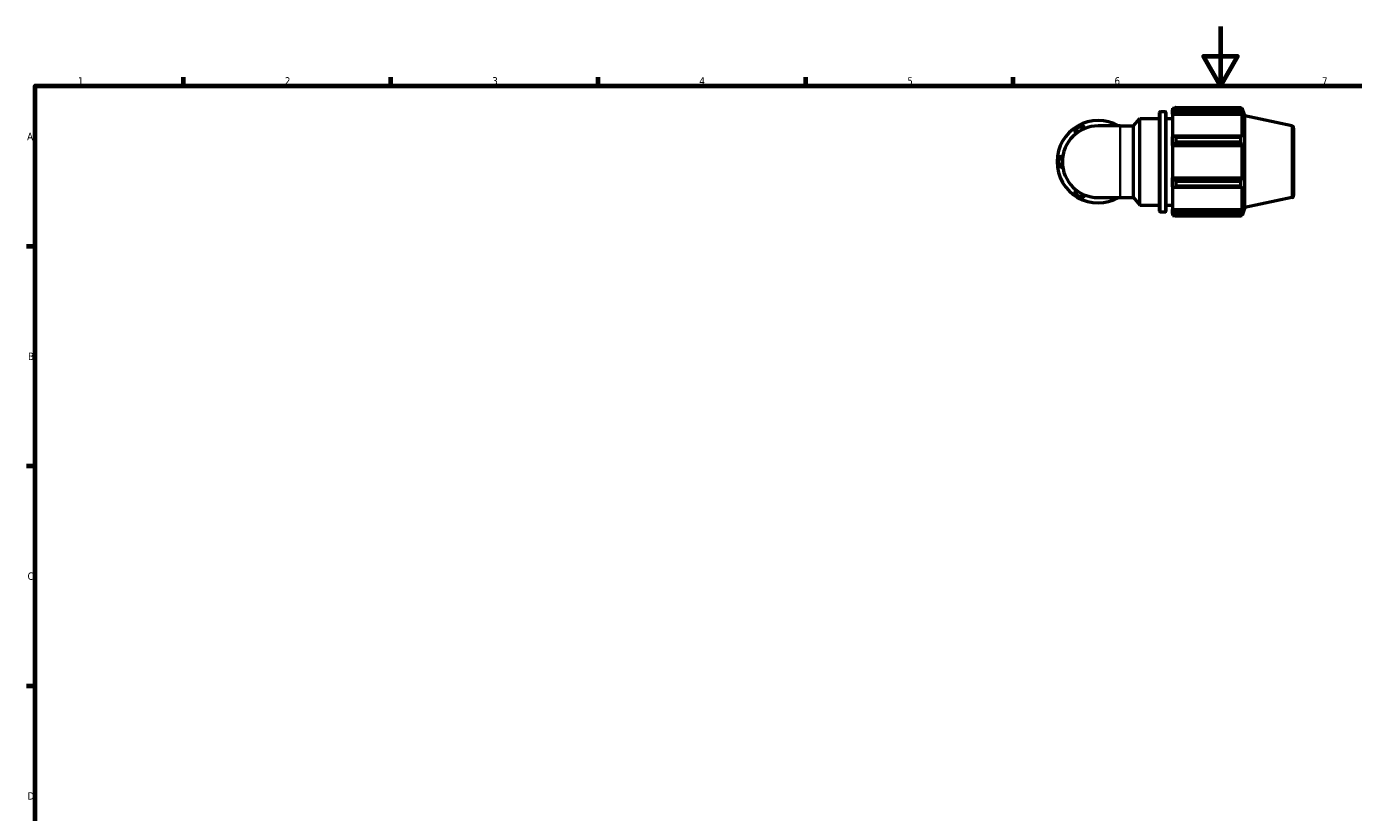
# Model space of a CAD drawing. Header units: millimetres. Extents: x 0 to 908, y 0 to 899.
# Tile 2 of 5: x 17 to 465, y 329 to 594. Entities that reach past the tile are written whole.
import ezdxf

# ---------------------------------------------------------------- set-up
doc = ezdxf.new("R2010")
doc.units = ezdxf.units.MM
for name, color, linetype, lineweight in [('Border (ISO)', 7, 'Continuous', 70), ('Visible (ISO)', 7, 'Continuous', 50), ('Visible Narrow (ISO)', 7, 'Continuous', 35)]:
    doc.layers.add(name, color=color, linetype=linetype, lineweight=lineweight)
doc.styles.add('Note Text (ISO)', font='tahoma.ttf')

# ---------------------------------------------------------------- blocks, each defined once
blk = doc.blocks.new('Borders Default Border')
at = {"layer": 'Border (ISO)'}
for p, q in [((70.08, 574), (70.08, 576.9)), ((140.17, 574), (140.17, 576.9)), ((210.25, 574), (210.25, 576.9)), ((280.33, 574), (280.33, 576.9)), ((350.42, 574), (350.42, 576.9)), ((20, 519.75), (17.1, 519.75)), ((20, 445.5), (17.1, 445.5)), ((20, 371.25), (17.1, 371.25))]:
    blk.add_line(p, q, dxfattribs=at)
at = {"layer": 'Border (ISO)', "flags": 128}
for points in [[(420.5, 594), (420.5, 574), (414.73, 584), (426.27, 584), (420.5, 574)], [(20, 20), (20, 574), (821, 574), (821, 20), (20, 20)]]:
    blk.add_lwpolyline(points, dxfattribs=at)
at = {"layer": 'Border (ISO)', "color": 232, "true_color": 0xca0064, "char_height": 2.5, "attachment_point": 7, "style": 'Note Text (ISO)'}
for s, insert in [('1', (34.48, 574.4)), ('2', (104.37, 574.4)), ('3', (174.43, 574.35)), ('4', (244.42, 574.4)), ('5', (314.64, 574.35)), ('6', (384.66, 574.35)), ('7', (454.77, 574.4)), ('A', (17.29, 555.62)), ('B', (17.59, 481.37)), ('C', (17.43, 407.08)), ('D', (17.43, 332.88))]:
    blk.add_mtext(s, dxfattribs=dict(at, insert=insert))

msp = doc.modelspace()

# ---------------------------------------------------------------- linework, layer by layer
at = {"layer": 'Visible (ISO)'}
for p, q in [((399.85, 531.696), (399.85, 564.986)), ((400.17, 565.306), (401.73, 565.306)), ((402.05, 564.986), (402.05, 531.696)), ((404.25, 566.476), (404.25, 565.822)), ((404.25, 566.476), (405.08, 566.476)), ((404.64, 566.194), (404.25, 565.822)), ((404.25, 564.6), (404.25, 565.822)), ((404.25, 564.6), (404.64, 564.945)), ((404.64, 564.945), (427.626, 564.945)), ((405.42, 566.689), (405.42, 565.984)), ((405.42, 566.689), (427.372, 566.689)), ((427.372, 565.984), (405.42, 565.984)), ((427.372, 565.984), (427.372, 566.689)), ((427.483, 566.476), (427.816, 566.476)), ((427.816, 565.636), (427.626, 566.194)), ((427.626, 564.945), (427.816, 564.427)), ((427.816, 565.636), (427.816, 566.476)), ((428.67, 563.848), (427.816, 566.476)), ((386.622, 560.451), (379.17, 560.451)), ((386.622, 560.451), (391.14, 560.451)), ((391.14, 560.451), (393.25, 562.966)), ((391.14, 536.23), (391.14, 560.451)), ((393.25, 533.716), (393.25, 562.966)), ((393.25, 562.966), (399.85, 562.966)), ((402.05, 562.966), (404.25, 562.966)), ((404.25, 564.427), (404.25, 564.6)), ((404.25, 564.427), (404.25, 556.804)), ((404.25, 564.427), (427.816, 564.427)), ((427.816, 556.714), (427.816, 564.427)), ((428.67, 532.833), (428.67, 563.848)), ((444.536, 560.475), (428.67, 563.848)), ((404.64, 556.985), (404.25, 556.804)), ((404.25, 553.853), (404.25, 556.804)), ((427.626, 556.985), (404.64, 556.985)), ((405.42, 556.646), (405.42, 554.943)), ((405.42, 556.646), (427.372, 556.646)), ((427.372, 554.943), (427.372, 556.646)), ((427.816, 556.714), (427.626, 556.985)), ((445.17, 559.693), (445.17, 536.988)), ((404.25, 553.853), (404.64, 553.97)), ((404.25, 553.794), (404.25, 553.853)), ((404.25, 553.794), (404.25, 542.887)), ((404.25, 553.794), (427.816, 553.794)), ((404.64, 553.97), (427.626, 553.97)), ((427.372, 554.943), (405.42, 554.943)), ((427.626, 553.97), (427.816, 553.794)), ((427.816, 542.887), (427.816, 553.794)), ((404.25, 542.829), (404.25, 542.887)), ((404.25, 542.887), (427.816, 542.887)), ((404.25, 539.877), (404.25, 542.829)), ((404.64, 542.711), (404.25, 542.829)), ((427.626, 542.711), (404.64, 542.711)), ((427.816, 542.887), (427.626, 542.711)), ((404.25, 539.877), (404.64, 539.697)), ((404.25, 539.877), (404.25, 532.255)), ((404.64, 539.697), (427.626, 539.697)), ((405.42, 541.738), (405.42, 540.035)), ((405.42, 541.738), (427.372, 541.738)), ((427.372, 540.035), (405.42, 540.035)), ((427.372, 540.035), (427.372, 541.738)), ((427.626, 539.697), (427.816, 539.967)), ((427.816, 532.255), (427.816, 539.967)), ((379.17, 536.23), (386.622, 536.23)), ((386.622, 536.23), (391.14, 536.23)), ((391.14, 536.23), (393.25, 533.716)), ((393.25, 533.716), (399.85, 533.716)), ((402.05, 533.716), (404.25, 533.716)), ((444.536, 536.206), (428.67, 532.833)), ((400.17, 531.376), (401.73, 531.376)), ((404.25, 532.082), (404.25, 532.255)), ((404.25, 532.255), (427.816, 532.255)), ((404.25, 530.859), (404.25, 532.082)), ((404.64, 531.736), (404.25, 532.082)), ((404.25, 530.859), (404.64, 530.487)), ((404.25, 530.859), (404.25, 530.206)), ((404.25, 530.206), (405.08, 530.206)), ((427.626, 531.736), (404.64, 531.736)), ((405.42, 530.698), (405.42, 529.993)), ((405.42, 530.698), (427.372, 530.698)), ((427.372, 529.993), (405.42, 529.993)), ((427.372, 529.993), (427.372, 530.698)), ((427.483, 530.206), (427.816, 530.206)), ((427.816, 532.255), (427.626, 531.736)), ((427.626, 530.487), (427.816, 531.045)), ((428.67, 532.833), (427.816, 530.206)), ((427.816, 530.206), (427.816, 531.045))]:
    msp.add_line(p, q, dxfattribs=at)
for centre, radius, start, end in [((400.17, 564.986), 0.32, 90, 180), ((401.73, 564.986), 0.32, 0, 90), ((379.17, 548.341), 13.927, 120, 180), ((379.17, 548.341), 12.11, 90, 270), ((373.115, 558.828), 1.817, 25.69878, 214.30122), ((379.17, 548.341), 13.927, 60.40815, 120), ((385.225, 558.828), 1.817, 63.27356, 116.72644), ((444.37, 559.693), 0.8, 0, 78), ((367.06, 548.341), 1.817, 85.69878, 274.30122), ((379.17, 548.341), 13.927, 180, 240), ((373.115, 537.853), 1.817, 145.69878, 334.30122), ((379.17, 548.341), 13.927, 240, 299.59185), ((385.225, 537.853), 1.817, 243.27356, 296.72644), ((444.37, 536.988), 0.8, 282, 0), ((400.17, 531.696), 0.32, 180, 270), ((401.73, 531.696), 0.32, 270, 0)]:
    msp.add_arc(centre, radius, start, end, dxfattribs=at)
for points, weights in [([(405.42, 566.689), (405.014, 566.436), (404.64, 566.194)], [1.01913302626, 1.01347273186, 1.00702114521]), ([(404.64, 564.945), (405.014, 565.454), (405.42, 565.984)], [1.00702114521, 1.01347273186, 1.01913302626]), ([(427.372, 566.689), (427.504, 566.436), (427.626, 566.194)], [1, 1.00261475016, 1.00441573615]), ([(427.626, 564.945), (427.504, 565.454), (427.372, 565.984)], [1.00441573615, 1.00261475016, 1]), ([(405.42, 556.646), (405.014, 556.819), (404.64, 556.985)], [1.01913302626, 1.01347273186, 1.00702114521]), ([(427.372, 556.646), (427.504, 556.819), (427.626, 556.985)], [1, 1.00261475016, 1.00441573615]), ([(404.64, 553.97), (405.014, 554.447), (405.42, 554.943)], [1.00702114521, 1.01347273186, 1.01913302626]), ([(427.626, 553.97), (427.504, 554.447), (427.372, 554.943)], [1.00441573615, 1.00261475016, 1]), ([(405.42, 541.738), (405.014, 542.235), (404.64, 542.711)], [1.01913302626, 1.01347273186, 1.00702114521]), ([(427.372, 541.738), (427.504, 542.235), (427.626, 542.711)], [1, 1.00261475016, 1.00441573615]), ([(404.64, 539.697), (405.014, 539.863), (405.42, 540.035)], [1.00702114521, 1.01347273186, 1.01913302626]), ([(427.626, 539.697), (427.504, 539.863), (427.372, 540.035)], [1.00441573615, 1.00261475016, 1]), ([(405.42, 530.698), (405.014, 531.227), (404.64, 531.736)], [1.01913302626, 1.01347273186, 1.00702114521]), ([(404.64, 530.487), (405.014, 530.245), (405.42, 529.993)], [1.00702114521, 1.01347273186, 1.01913302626]), ([(427.372, 530.698), (427.504, 531.227), (427.626, 531.736)], [1, 1.00261475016, 1.00441573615]), ([(427.626, 530.487), (427.504, 530.245), (427.372, 529.993)], [1.00441573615, 1.00261475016, 1])]:
    msp.add_rational_spline(points, weights, degree=2, dxfattribs=at)
at = {"layer": 'Visible Narrow (ISO)'}
for p, q in [((400.17, 565.097), (400.17, 531.584)), ((401.73, 531.584), (401.73, 565.097)), ((386.622, 536.38), (386.622, 560.302)), ((444.536, 536.355), (444.536, 560.326))]:
    msp.add_line(p, q, dxfattribs=at)
for centre, start, end in [((373.115, 558.828), 36.67874, 203.32126), ((367.06, 548.341), 96.67874, 263.32126), ((373.115, 537.853), 156.67874, 323.32126)]:
    msp.add_arc(centre, 1.09, start, end, dxfattribs=at)

# ---------------------------------------------------------------- block references
msp.add_blockref('Borders Default Border', (0, 0))

doc.saveas('drawing.dxf')
